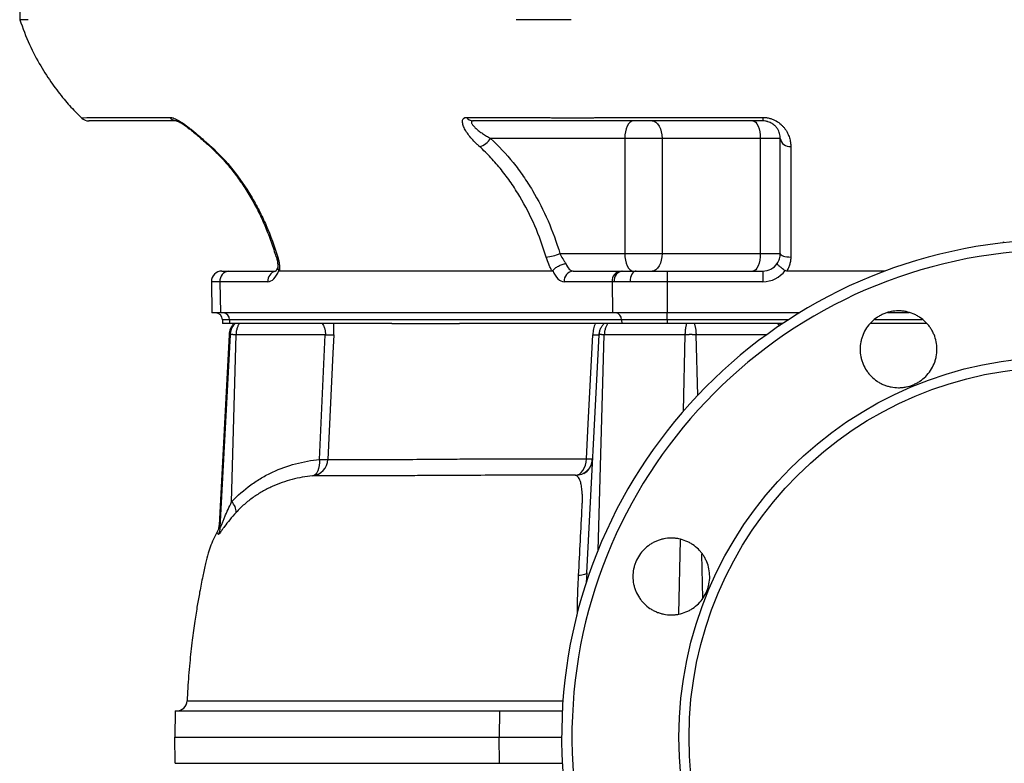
# Model space of a CAD drawing. Header units: millimetres. Extents: x 1183 to 1783, y 540 to 2623.
# Tile 2 of 10: x 1185 to 1467, y 851 to 1064. Entities that reach past the tile are written whole.
import ezdxf

# ---------------------------------------------------------------- set-up
doc = ezdxf.new("R2010")
doc.units = ezdxf.units.MM

msp = doc.modelspace()

# ---------------------------------------------------------------- linework, layer by layer
at = {"color": 7, "linetype": 'Continuous', "lineweight": 25}
for p, q in [((1185.39, 1075.59), (1185.18, 1063.58)), ((1205.19, 1035.6), (1228.22, 1035.6)), ((1313.09, 1035.6), (1336.12, 1035.6)), ((1351.95, 1035.6), (1398, 1035.6)), ((1398, 1035.6), (1398, 1034.59)), ((1358.46, 1029.59), (1320, 1029.59)), ((1358.46, 1029.59), (1358.46, 996.59)), ((1369.14, 1029.59), (1358.46, 1029.59)), ((1397.28, 1029.59), (1369.14, 1029.59)), ((1369.14, 1029.59), (1369.14, 996.59)), ((1403, 1029.59), (1397.28, 1029.59)), ((1397.28, 1029.59), (1397.28, 996.59)), ((1258.66, 995.73), (1258.67, 995.71)), ((1339.91, 996.59), (1358.46, 996.59)), ((1358.46, 996.59), (1369.14, 996.59)), ((1369.14, 996.59), (1397.28, 996.59)), ((1397.28, 996.59), (1403, 996.59)), ((1243.09, 991.59), (1245.12, 991.59)), ((1245.12, 991.59), (1258.46, 991.59)), ((1337.65, 991.59), (1259.6, 991.59)), ((1343.71, 991.59), (1357.42, 991.59)), ((1357.42, 991.59), (1357.91, 991.59)), ((1357.91, 991.59), (1361.75, 991.59)), ((1361.75, 991.59), (1370.59, 991.59)), ((1370.59, 991.59), (1398, 991.59)), ((1370.59, 991.59), (1370.59, 988.54)), ((1398, 991.59), (1398, 988.54)), ((1433.04, 991.59), (1404.83, 991.59)), ((1240.09, 988.54), (1240.24, 979.59)), ((1242.52, 988.54), (1242.66, 979.59)), ((1256.23, 988.54), (1242.52, 988.54)), ((1354.82, 988.54), (1341.11, 988.54)), ((1354.82, 988.54), (1354.95, 979.59)), ((1355.41, 988.54), (1354.82, 988.54)), ((1360.01, 988.54), (1355.41, 988.54)), ((1370.59, 988.54), (1360.01, 988.54)), ((1370.59, 988.54), (1370.59, 979.59)), ((1398, 988.54), (1370.59, 988.54)), ((1242.66, 979.59), (1240.24, 979.59)), ((1354.95, 979.59), (1242.66, 979.59)), ((1370.59, 979.59), (1354.95, 979.59)), ((1408.43, 979.59), (1370.59, 979.59)), ((1370.59, 977.66), (1370.59, 979.59)), ((1439.9, 979.59), (1433.67, 979.59)), ((1243.26, 977.66), (1243.29, 976.59)), ((1245.3, 976.59), (1243.29, 976.59)), ((1357.57, 977.66), (1245.27, 977.66)), ((1245.27, 977.66), (1245.3, 976.59)), ((1246.77, 976.59), (1245.3, 976.59)), ((1250.35, 976.59), (1248.06, 976.59)), ((1291.77, 976.59), (1250.35, 976.59)), ((1291.77, 976.59), (1311.13, 976.59)), ((1352.55, 976.59), (1311.13, 976.59)), ((1356.13, 976.59), (1353.59, 976.59)), ((1357.6, 976.59), (1356.13, 976.59)), ((1370.59, 977.66), (1357.57, 977.66)), ((1357.57, 977.66), (1357.6, 976.59)), ((1370.59, 976.59), (1357.6, 976.59)), ((1370.59, 977.66), (1370.59, 976.59)), ((1373.52, 976.59), (1370.59, 976.59)), ((1376.21, 976.59), (1373.52, 976.59)), ((1380.68, 976.59), (1378.39, 976.59)), ((1403.74, 976.59), (1380.68, 976.59)), ((1444.92, 976.59), (1428.87, 976.59)), ((1245.13, 973.35), (1242.27, 918.78)), ((1242.62, 918.15), (1245.51, 973.35)), ((1245.88, 925.46), (1247.13, 973.35)), ((1272.7, 973.35), (1247.13, 973.35)), ((1271, 937.62), (1272.7, 973.35)), ((1347.56, 905.14), (1351.13, 973.35)), ((1375.8, 973.35), (1352.6, 973.35)), ((1229.71, 865.59), (1229.58, 858.09)), ((1229.71, 865.59), (1322.61, 865.59)), ((1322.61, 865.59), (1322.53, 858.09)), ((1322.61, 865.59), (1340.58, 865.59)), ((1229.71, 850.59), (1229.58, 858.09)), ((1229.58, 858.09), (1322.53, 858.09)), ((1322.61, 850.59), (1322.53, 858.09)), ((1322.53, 858.09), (1340.38, 858.09)), ((1229.71, 850.59), (1322.61, 850.59)), ((1322.61, 850.59), (1340.58, 850.59))]:
    msp.add_line(p, q, dxfattribs=at)
at = {"color": 8, "linetype": 'Continuous', "lineweight": 25}
for p, q in [((1242.52, 988.54), (1240.09, 988.54)), ((1245.27, 977.66), (1243.26, 977.66)), ((1405.36, 977.66), (1370.59, 977.66)), ((1403, 975.91), (1402.13, 976.59)), ((1443.64, 977.66), (1430.08, 977.66)), ((1245.51, 973.35), (1245.13, 973.35)), ((1350.83, 911.64), (1352.6, 973.35)), ((1375.28, 951.52), (1375.8, 973.35)), ((1379.34, 955.99), (1378.88, 973.35)), ((1399.09, 973.35), (1378.88, 973.35)), ((1242.28, 918.78), (1242.62, 918.15)), ((1373.91, 893.43), (1374.41, 914.64)), ((1380.86, 897.93), (1380.53, 910.53)), ((1347.56, 905.14), (1347.42, 902.26))]:
    msp.add_line(p, q, dxfattribs=at)
at = {"color": 8, "linetype": 'Continuous', "lineweight": 25, "flags": 128}
for points in [[(1202.97, 1035.44), (1202.96, 1035.44), (1203.42, 1035.47), (1204.37, 1035.54), (1205.19, 1035.6), (1205.19, 1035.6), (1205.19, 1035.6)], [(1239.59, 1027.39), (1239.75, 1027.28), (1240.01, 1027.24)]]:
    msp.add_lwpolyline(points, dxfattribs=at)
at = {"color": 7, "linetype": 'Continuous', "lineweight": 25, "flags": 128}
for points in [[(1360.96, 1034.59), (1360.47, 1034.5), (1360, 1034.21), (1359.57, 1033.75), (1359.19, 1033.13), (1358.88, 1032.37), (1358.65, 1031.51), (1358.5, 1030.57), (1358.46, 1029.59)], [(1366.3, 1034.59), (1366.86, 1034.5), (1367.39, 1034.21), (1367.88, 1033.75), (1368.31, 1033.13), (1368.66, 1032.37), (1368.93, 1031.51), (1369.09, 1030.57), (1369.14, 1029.59)], [(1395.14, 1034.59), (1395.56, 1034.5), (1395.96, 1034.21), (1396.33, 1033.75), (1396.66, 1033.13), (1396.92, 1032.37), (1397.12, 1031.51), (1397.24, 1030.57), (1397.28, 1029.59)], [(1358.46, 996.59), (1358.5, 995.62), (1358.65, 994.68), (1358.88, 993.81), (1359.19, 993.06), (1359.57, 992.44), (1360, 991.97), (1360.47, 991.69), (1360.96, 991.59)], [(1369.14, 996.59), (1369.09, 995.62), (1368.93, 994.68), (1368.66, 993.81), (1368.31, 993.06), (1367.88, 992.44), (1367.39, 991.97), (1366.86, 991.69), (1366.3, 991.59)], [(1397.28, 996.59), (1397.24, 995.62), (1397.12, 994.68), (1396.92, 993.81), (1396.66, 993.06), (1396.33, 992.44), (1395.96, 991.97), (1395.56, 991.69), (1395.14, 991.59)], [(1403, 996.59), (1403.06, 996.4), (1403.23, 996.21), (1403.51, 996.04), (1403.88, 995.89), (1404.34, 995.77), (1404.86, 995.68), (1405.42, 995.62), (1406, 995.6)], [(1361.75, 991.59), (1361.41, 991.53), (1361.08, 991.36), (1360.77, 991.08), (1360.51, 990.7), (1360.29, 990.23), (1360.13, 989.7), (1360.04, 989.13), (1360.01, 988.54)], [(1275.13, 973.35), (1274.88, 968.11), (1273.43, 937.62)], [(1347.46, 937.83), (1347.98, 947.81), (1349.31, 973.35)], [(1271, 937.62), (1271, 936.73), (1270.92, 935.87), (1270.77, 935.08), (1270.53, 934.39), (1270.24, 933.81), (1269.88, 933.36), (1269.48, 933.05), (1269.05, 932.91)], [(1344.28, 933.09), (1344.88, 933.18), (1345.46, 933.45), (1346, 933.88), (1346.47, 934.47), (1346.87, 935.18), (1347.17, 936), (1347.37, 936.89), (1347.46, 937.83)], [(1347.56, 905.14), (1347.51, 905.01), (1347.39, 904.89), (1347.19, 904.78), (1346.92, 904.67), (1346.59, 904.58), (1346.19, 904.49), (1345.73, 904.43), (1345.23, 904.38)]]:
    msp.add_lwpolyline(points, dxfattribs=at)
at = {"color": 7, "linetype": 'Continuous', "lineweight": 25}
for radius in [108.89, 106]:
    msp.add_circle((1482.88, 858.09), radius, dxfattribs=at)
for centre, radius, start, end in [((1204.99, 1037.59), 3, 226.8555, 270.0054), ((1230.2, 1037.06), 2.46, 216.2403, 268.9368), ((1315.08, 1037.06), 2.46, 216.2403, 268.9368), ((1315.63, 1032.13), 5.05, 284.411, 329.8548), ((1405.72, 1029.96), 2.74, 187.7033, 276.0393), ((1482.88, 858.09), 142.5, 93.9255, 86.0745), ((1334.75, 1008.85), 13.3, 275.2224, 292.844), ((1482.88, 858.09), 139.55, 93.7273, 86.2727), ((1398, 996.59), 5, 270, 325.3376), ((1243.09, 988.59), 3, 90, 181), ((1245.34, 988.77), 2.83, 94.4926, 184.7091), ((1343.93, 988.77), 2.83, 94.4926, 184.7091), ((1357.64, 988.77), 2.83, 94.4926, 184.7091), ((1358.19, 988.81), 2.79, 95.7588, 185.5759), ((1398, 996.54), 8, 270, 322.9443), ((1241.26, 977.59), 2, 2, 90), ((1243.4, 977.73), 1.87, 357.9914, 85.7799), ((1355.7, 977.73), 1.87, 357.9914, 85.7799), ((1250.13, 973.09), 5, 135.573, 177), ((1273.92, 997.44), 24.12, 267.1123, 272.8877), ((1350.22, 985.45), 12.13, 265.6852, 274.3148), ((1268.46, 937.84), 4.97, 276.819, 357.3591), ((1272.21, 961.92), 24.34, 267.1425, 272.8575), ((1344.28, 938.09), 5, 270, 357), ((1348.37, 949.84), 12.04, 265.6907, 274.3093), ((1243.46, 922.67), 3.69, 356.8194, 49.1439), ((1237.63, 918.42), 5, 333.0334, 356.8387), ((1230.12, 868.59), 3, 270.0308, 357.6543)]:
    msp.add_arc(centre, radius, start, end, dxfattribs=at)
at = {"color": 8, "linetype": 'Continuous', "lineweight": 25}
for centre, radius, start, end in [((1258.97, 996.02), 0.426, 224.9687, 285.4011), ((1259.1, 988.75), 2.88, 102.8164, 184.2711)]:
    msp.add_arc(centre, radius, start, end, dxfattribs=at)
at = {"color": 7, "linetype": 'Continuous', "lineweight": 25}
for centre, major_axis, ratio, start_param, end_param in [((1343.59, 996.59), (-0.16, 5), 0.49961, 2.159663, 3.125486), ((1256.11, 996.54), (-0.16, 8), 0.499848, 3.131519, 4.055572), ((1340.99, 996.54), (-0.16, 8), 0.499848, 2.207467, 3.131519)]:
    msp.add_ellipse(centre, major_axis=major_axis, ratio=ratio, start_param=start_param, end_param=end_param, dxfattribs=at)
for points, knots in [([(1185.18, 1063.59), (1186.07, 1061.19), (1187.75, 1056.63), (1191, 1050.5), (1194.35, 1045.29), (1197.72, 1040.95), (1200.56, 1037.74), (1202.33, 1036.03), (1202.95, 1035.43)], [0, 0, 0, 0, 0.227858, 0.43344, 0.617531, 0.78059, 0.92285, 1, 1, 1, 1]), ([(1343.16, 1063.59), (1342.27, 1063.59), (1340.61, 1063.59), (1338.3, 1063.59), (1336.12, 1063.59), (1334.72, 1063.59), (1333.34, 1063.59), (1332.05, 1063.59), (1330.31, 1063.59), (1328.74, 1063.59), (1327.79, 1063.59), (1327.35, 1063.59)], [0.16072828, 0.16072828, 0.16072828, 0.16072828, 0.16221288, 0.16369747, 0.16518207, 0.16666667, 0.16666667, 0.16815126, 0.16963586, 0.17112046, 0.17260505, 0.17260505, 0.17260505, 0.17260505]), ([(1228.22, 1035.6), (1228.39, 1035.6), (1228.57, 1035.58), (1228.98, 1035.49), (1229.2, 1035.42), (1229.65, 1035.25), (1229.89, 1035.14), (1230.37, 1034.9), (1230.63, 1034.76), (1231.4, 1034.3), (1231.92, 1033.95), (1232.72, 1033.38), (1232.99, 1033.18), (1233.52, 1032.77), (1233.78, 1032.57), (1234.31, 1032.15), (1234.57, 1031.94), (1235.1, 1031.5), (1235.36, 1031.29), (1236.13, 1030.63), (1236.64, 1030.2), (1237.63, 1029.34), (1238.11, 1028.91), (1238.83, 1028.28), (1239.07, 1028.07), (1239.54, 1027.65), (1239.78, 1027.45), (1240.01, 1027.24)], [0, 0, 0, 0, 0.0625, 0.0625, 0.125, 0.125, 0.1875, 0.1875, 0.25, 0.25, 0.375, 0.375, 0.4375, 0.4375, 0.5, 0.5, 0.5625, 0.5625, 0.625, 0.625, 0.75, 0.75, 0.875, 0.875, 0.9375, 0.9375, 1, 1, 1, 1]), ([(1316.89, 1027.24), (1316.66, 1027.45), (1316.43, 1027.65), (1315.99, 1028.07), (1315.77, 1028.28), (1315.14, 1028.92), (1314.75, 1029.35), (1314.01, 1030.21), (1313.68, 1030.65), (1313.08, 1031.52), (1312.82, 1031.95), (1312.5, 1032.58), (1312.4, 1032.79), (1312.24, 1033.19), (1312.17, 1033.39), (1312.06, 1033.77), (1312.02, 1033.95), (1311.98, 1034.3), (1311.97, 1034.46), (1312, 1034.76), (1312.03, 1034.9), (1312.14, 1035.14), (1312.21, 1035.25), (1312.49, 1035.51), (1312.75, 1035.6), (1313.09, 1035.6)], [0, 0, 0, 0, 0.0625, 0.0625, 0.125, 0.125, 0.25, 0.25, 0.375, 0.375, 0.5, 0.5, 0.5625, 0.5625, 0.625, 0.625, 0.6875, 0.6875, 0.75, 0.75, 0.8125, 0.8125, 0.875, 0.875, 1, 1, 1, 1]), ([(1336.12, 1035.6), (1336.23, 1035.59), (1336.34, 1035.59), (1336.56, 1035.57), (1336.67, 1035.57), (1337.01, 1035.55), (1337.25, 1035.53), (1338, 1035.5), (1338.54, 1035.49), (1340.26, 1035.45), (1341.52, 1035.44), (1343.58, 1035.44), (1344.29, 1035.44), (1345.75, 1035.45), (1346.5, 1035.46), (1348.01, 1035.49), (1348.79, 1035.5), (1349.96, 1035.53), (1350.36, 1035.55), (1350.96, 1035.57), (1351.15, 1035.57), (1351.55, 1035.59), (1351.75, 1035.59), (1351.95, 1035.6)], [0, 0, 0, 0, 0.03125, 0.03125, 0.0625, 0.0625, 0.125, 0.125, 0.25, 0.25, 0.5, 0.5, 0.625, 0.625, 0.75, 0.75, 0.875, 0.875, 0.9375, 0.9375, 0.96875, 0.96875, 1, 1, 1, 1]), ([(1398, 1035.6), (1398.35, 1035.6), (1398.69, 1035.58), (1399.36, 1035.49), (1399.69, 1035.42), (1400.33, 1035.25), (1400.63, 1035.14), (1401.23, 1034.9), (1401.51, 1034.76), (1402.32, 1034.3), (1402.8, 1033.95), (1403.43, 1033.38), (1403.63, 1033.18), (1404, 1032.77), (1404.17, 1032.57), (1404.48, 1032.15), (1404.62, 1031.94), (1404.88, 1031.5), (1405, 1031.29), (1405.32, 1030.63), (1405.49, 1030.2), (1405.75, 1029.34), (1405.85, 1028.91), (1405.94, 1028.28), (1405.96, 1028.07), (1405.99, 1027.65), (1406, 1027.45), (1406, 1027.24)], [0, 0, 0, 0, 0.0625, 0.0625, 0.125, 0.125, 0.1875, 0.1875, 0.25, 0.25, 0.375, 0.375, 0.4375, 0.4375, 0.5, 0.5, 0.5625, 0.5625, 0.625, 0.625, 0.75, 0.75, 0.875, 0.875, 0.9375, 0.9375, 1, 1, 1, 1]), ([(1230.16, 1034.59), (1226.14, 1034.59), (1220.11, 1034.59), (1213.23, 1034.59), (1209.03, 1034.59), (1206.58, 1034.59), (1205.39, 1034.59), (1205, 1034.59), (1205.03, 1034.59), (1205.05, 1034.59)], [0, 0, 0, 0, 0.440234, 0.660352, 0.770643, 0.880584, 0.927469, 0.975593, 1, 1, 1, 1]), ([(1230.1, 1034.59), (1230.1, 1034.59), (1230.08, 1034.6), (1230.34, 1034.52), (1230.84, 1034.3), (1231.55, 1033.91), (1232.44, 1033.32), (1233.51, 1032.54), (1234.72, 1031.58), (1236.07, 1030.46), (1237.51, 1029.23), (1238.72, 1028.18), (1239.38, 1027.56), (1239.58, 1027.38)], [0, 0, 0, 0, 0.0291645, 0.083794, 0.1475771, 0.2199286, 0.3053934, 0.4031025, 0.5146829, 0.6410821, 0.7816193, 0.9346397, 1, 1, 1, 1]), ([(1315.04, 1034.59), (1314.91, 1034.59), (1314.81, 1034.57), (1314.65, 1034.5), (1314.6, 1034.44), (1314.55, 1034.3), (1314.55, 1034.22), (1314.58, 1034.04), (1314.62, 1033.94), (1314.78, 1033.62), (1314.94, 1033.39), (1315.25, 1033.03), (1315.36, 1032.91), (1315.6, 1032.67), (1315.73, 1032.54), (1316.14, 1032.18), (1316.43, 1031.93), (1317.06, 1031.44), (1317.4, 1031.2), (1318.1, 1030.72), (1318.47, 1030.49), (1319.22, 1030.04), (1319.61, 1029.82), (1320, 1029.59)], [0, 0, 0, 0, 0.0625, 0.0625, 0.125, 0.125, 0.1875, 0.1875, 0.25, 0.25, 0.375, 0.375, 0.4375, 0.4375, 0.5, 0.5, 0.625, 0.625, 0.75, 0.75, 0.875, 0.875, 1, 1, 1, 1]), ([(1398, 1034.59), (1388.9, 1034.59), (1375.25, 1034.59), (1360.46, 1034.59), (1354.77, 1034.59), (1353.06, 1034.59), (1352.49, 1034.59), (1351.35, 1034.59), (1350.78, 1034.59), (1349.65, 1034.59), (1349.08, 1034.59), (1347.98, 1034.59), (1347.43, 1034.59), (1346.36, 1034.59), (1345.83, 1034.59), (1344.79, 1034.59), (1344.28, 1034.59), (1342.82, 1034.59), (1341.91, 1034.59), (1340.65, 1034.59), (1340.25, 1034.59), (1339.51, 1034.59), (1339.16, 1034.59), (1338.67, 1034.59), (1338.51, 1034.59), (1338.21, 1034.59), (1338.07, 1034.59), (1337.65, 1034.59), (1336.8, 1034.59), (1333.69, 1034.59), (1326.34, 1034.59), (1319.56, 1034.59), (1315.04, 1034.59)], [0, 0, 0, 0, 0.25, 0.375, 0.40625, 0.40625, 0.421875, 0.421875, 0.4375, 0.4375, 0.453125, 0.453125, 0.46875, 0.46875, 0.484375, 0.484375, 0.5, 0.5, 0.53125, 0.53125, 0.546875, 0.546875, 0.5625, 0.5625, 0.570312, 0.570312, 0.578125, 0.578125, 0.59375, 0.625, 0.75, 1, 1, 1, 1]), ([(1403, 1029.59), (1403, 1029.82), (1402.99, 1030.04), (1402.93, 1030.49), (1402.88, 1030.72), (1402.75, 1031.19), (1402.66, 1031.43), (1402.44, 1031.92), (1402.3, 1032.17), (1401.96, 1032.66), (1401.76, 1032.91), (1401.4, 1033.27), (1401.26, 1033.39), (1400.98, 1033.62), (1400.82, 1033.73), (1400.48, 1033.94), (1400.3, 1034.04), (1399.91, 1034.22), (1399.7, 1034.3), (1399.36, 1034.41), (1399.25, 1034.44), (1399.01, 1034.49), (1398.89, 1034.52), (1398.52, 1034.57), (1398.26, 1034.59), (1398, 1034.59)], [0, 0, 0, 0, 0.125, 0.125, 0.25, 0.25, 0.375, 0.375, 0.5, 0.5, 0.625, 0.625, 0.6875, 0.6875, 0.75, 0.75, 0.8125, 0.8125, 0.875, 0.875, 0.90625, 0.90625, 0.9375, 0.9375, 1, 1, 1, 1]), ([(1320, 1029.59), (1322.33, 1027.47), (1324.49, 1025.15), (1327, 1022.03), (1327.49, 1021.39), (1328.46, 1020.1), (1328.93, 1019.44), (1330.32, 1017.43), (1331.19, 1016.07), (1333.68, 1011.88), (1335.17, 1008.97), (1337.79, 1002.94), (1338.94, 999.82), (1339.91, 996.59)], [0, 0, 0, 0, 0.25, 0.25, 0.3125, 0.3125, 0.375, 0.375, 0.5, 0.5, 0.75, 0.75, 1, 1, 1, 1]), ([(1403, 996.59), (1403, 999.82), (1403, 1002.95), (1403, 1007.5), (1403, 1008.99), (1403, 1011.93), (1403, 1013.37), (1403, 1017.58), (1403, 1020.22), (1403, 1025.16), (1403, 1027.47), (1403, 1029.59)], [0, 0, 0, 0, 0.25, 0.25, 0.375, 0.375, 0.5, 0.5, 0.75, 0.75, 1, 1, 1, 1]), ([(1239.61, 1027.41), (1239.74, 1027.27), (1240.82, 1026.18), (1242.92, 1024.19), (1245.63, 1021.03), (1248.2, 1017.64), (1250.58, 1014.03), (1252.78, 1010.19), (1254.74, 1006.21), (1256.45, 1002.04), (1257.71, 998.54), (1258.36, 996.37), (1258.56, 995.68)], [0, 0, 0, 0, 0.015632, 0.126339, 0.242707, 0.356999, 0.472885, 0.590831, 0.710157, 0.824408, 0.94424, 1, 1, 1, 1]), ([(1240.01, 1027.24), (1242.24, 1025.21), (1244.3, 1023), (1248.1, 1018.26), (1249.85, 1015.74), (1252.25, 1011.71), (1253.02, 1010.33), (1254.46, 1007.52), (1255.14, 1006.08), (1257.05, 1001.7), (1258.15, 998.69), (1259.08, 995.6)], [0, 0, 0, 0, 0.25, 0.25, 0.5, 0.5, 0.625, 0.625, 0.75, 0.75, 1, 1, 1, 1]), ([(1335.96, 995.6), (1335.03, 998.7), (1333.93, 1001.69), (1331.42, 1007.46), (1330, 1010.24), (1327.62, 1014.25), (1326.78, 1015.56), (1325.46, 1017.48), (1325.01, 1018.11), (1324.08, 1019.36), (1323.61, 1019.97), (1322.16, 1021.77), (1321.16, 1022.93), (1319.08, 1025.16), (1318.01, 1026.22), (1316.89, 1027.24)], [0, 0, 0, 0, 0.25, 0.25, 0.5, 0.5, 0.625, 0.625, 0.6875, 0.6875, 0.75, 0.75, 0.875, 0.875, 1, 1, 1, 1]), ([(1406, 1027.24), (1406, 1025.21), (1406, 1023), (1406, 1018.26), (1406, 1015.74), (1406, 1011.71), (1406, 1010.33), (1406, 1007.52), (1406, 1006.08), (1406, 1001.7), (1406, 998.69), (1406, 995.6)], [0, 0, 0, 0, 0.25, 0.25, 0.5, 0.5, 0.625, 0.625, 0.75, 0.75, 1, 1, 1, 1]), ([(1467.15, 999.95), (1467.09, 999.9), (1466.97, 999.81), (1466.83, 999.76), (1466.77, 999.73)], [0, 0, 0, 0, 0.525974, 1, 1, 1, 1]), ([(1258.65, 995.73), (1258.74, 995.4), (1258.96, 994.64), (1259.1, 993.55), (1259.13, 992.8), (1259.1, 992.53), (1259.1, 992.53)], [0, 0, 0, 0, 0.280473, 0.644946, 0.999893, 1, 1, 1, 1]), ([(1259.08, 995.6), (1259.19, 995.25), (1259.28, 994.9), (1259.43, 994.21), (1259.49, 993.86), (1259.57, 993.19), (1259.6, 992.86), (1259.63, 992.21), (1259.62, 991.9), (1259.6, 991.59)], [0, 0, 0, 0, 0.25, 0.25, 0.5, 0.5, 0.75, 0.75, 1, 1, 1, 1]), ([(1337.65, 991.59), (1337.48, 991.9), (1337.31, 992.21), (1337, 992.86), (1336.84, 993.2), (1336.42, 994.21), (1336.17, 994.9), (1335.96, 995.6)], [0, 0, 0, 0, 0.25, 0.25, 0.5, 0.5, 1, 1, 1, 1]), ([(1339.91, 996.59), (1340.15, 996.1), (1340.41, 995.61), (1340.84, 994.89), (1340.99, 994.65), (1341.29, 994.19), (1341.44, 993.96), (1341.6, 993.75)], [0, 0, 0, 0, 0.5, 0.5, 0.75, 0.75, 1, 1, 1, 1]), ([(1402.12, 993.75), (1402.26, 993.96), (1402.4, 994.19), (1402.62, 994.65), (1402.71, 994.89), (1402.86, 995.37), (1402.91, 995.61), (1402.99, 996.1), (1403, 996.35), (1403, 996.59)], [0, 0, 0, 0, 0.25, 0.25, 0.5, 0.5, 0.75, 0.75, 1, 1, 1, 1]), ([(1406, 995.6), (1406, 995.25), (1405.98, 994.9), (1405.88, 994.21), (1405.8, 993.86), (1405.61, 993.19), (1405.49, 992.86), (1405.19, 992.21), (1405.02, 991.9), (1404.83, 991.59)], [0, 0, 0, 0, 0.25, 0.25, 0.5, 0.5, 0.75, 0.75, 1, 1, 1, 1]), ([(1259.1, 992.65), (1259.08, 992.62), (1258.97, 992.3), (1258.74, 991.87), (1258.46, 991.52), (1258.44, 991.51), (1258.43, 991.51)], [0, 0, 0, 0, 0.0392934, 0.3860674, 0.7220847, 1, 1, 1, 1]), ([(1337.87, 991.72), (1337.95, 991.83), (1338.05, 991.95), (1338.27, 992.17), (1338.39, 992.29), (1338.67, 992.51), (1338.82, 992.62), (1339.13, 992.83), (1339.3, 992.93), (1339.65, 993.12), (1339.82, 993.21), (1340.19, 993.37), (1340.37, 993.44), (1340.73, 993.56), (1340.91, 993.61), (1341.18, 993.68), (1341.26, 993.7), (1341.44, 993.73), (1341.52, 993.74), (1341.6, 993.75)], [0, 0, 0, 0, 0.125, 0.125, 0.25, 0.25, 0.375, 0.375, 0.5, 0.5, 0.625, 0.625, 0.75, 0.75, 0.875, 0.875, 0.9375, 0.9375, 1, 1, 1, 1]), ([(1404.39, 991.72), (1404.22, 991.83), (1404.06, 991.95), (1403.75, 992.17), (1403.6, 992.29), (1403.31, 992.51), (1403.17, 992.62), (1402.91, 992.83), (1402.79, 992.93), (1402.59, 993.12), (1402.49, 993.21), (1402.34, 993.37), (1402.27, 993.44), (1402.17, 993.56), (1402.14, 993.61), (1402.11, 993.68), (1402.11, 993.7), (1402.11, 993.73), (1402.11, 993.74), (1402.12, 993.75)], [0, 0, 0, 0, 0.125, 0.125, 0.25, 0.25, 0.375, 0.375, 0.5, 0.5, 0.625, 0.625, 0.75, 0.75, 0.875, 0.875, 0.9375, 0.9375, 1, 1, 1, 1]), ([(1259.14, 992.52), (1259.12, 992.45), (1259.07, 992.19), (1259.25, 991.92), (1259.38, 991.72)], [0, 0, 0, 0, 0.291749, 1, 1, 1, 1]), ([(1444.64, 961.41), (1444.13, 960.89), (1443.57, 960.44), (1442.68, 959.84), (1442.37, 959.66), (1441.73, 959.32), (1441.4, 959.16), (1440.4, 958.75), (1439.72, 958.54), (1438.66, 958.33), (1438.3, 958.27), (1437.58, 958.2), (1437.22, 958.18), (1436.14, 958.18), (1435.43, 958.25), (1434.37, 958.46), (1434.01, 958.55), (1433.32, 958.76), (1432.65, 959), (1432, 959.31), (1431.36, 959.65), (1431.05, 959.84), (1430.15, 960.44), (1429.6, 960.89), (1428.83, 961.65), (1428.59, 961.92), (1428.13, 962.48), (1427.92, 962.77), (1427.32, 963.67), (1426.98, 964.3), (1426.56, 965.3), (1426.44, 965.64), (1426.23, 966.33), (1426.14, 966.68), (1425.93, 967.74), (1425.86, 968.45), (1425.86, 969.9), (1425.93, 970.62), (1426.14, 971.67), (1426.23, 972.02), (1426.44, 972.71), (1426.56, 973.06), (1426.97, 974.06), (1427.31, 974.69), (1428.11, 975.88), (1428.57, 976.45), (1429.59, 977.47), (1430.14, 977.92), (1431.04, 978.52), (1431.35, 978.71), (1431.99, 979.05), (1432.64, 979.36), (1433.31, 979.6), (1434, 979.81), (1434.35, 979.9), (1435.42, 980.11), (1436.13, 980.18), (1437.21, 980.18), (1437.57, 980.17), (1438.29, 980.1), (1438.65, 980.04), (1439.71, 979.83), (1440.39, 979.63), (1441.39, 979.21), (1441.72, 979.06), (1442.36, 978.72), (1442.67, 978.53), (1443.56, 977.94), (1444.12, 977.48), (1444.89, 976.72), (1445.13, 976.45), (1445.59, 975.89), (1446.01, 975.32), (1446.38, 974.7), (1446.72, 974.07), (1446.88, 973.74), (1447.3, 972.74), (1447.5, 972.05), (1447.79, 970.64), (1447.86, 969.91), (1447.86, 968.48), (1447.79, 967.76), (1447.58, 966.7), (1447.49, 966.35), (1447.29, 965.66), (1447.17, 965.32), (1446.76, 964.33), (1446.42, 963.69), (1445.61, 962.48), (1445.15, 961.92), (1444.64, 961.41)], [0, 0, 0, 0, 0.03125, 0.03125, 0.046875, 0.046875, 0.0625, 0.0625, 0.09375, 0.09375, 0.109375, 0.109375, 0.125, 0.125, 0.15625, 0.15625, 0.171875, 0.171875, 0.1875, 0.203125, 0.203125, 0.21875, 0.21875, 0.25, 0.25, 0.265625, 0.265625, 0.28125, 0.28125, 0.3125, 0.3125, 0.328125, 0.328125, 0.34375, 0.34375, 0.375, 0.375, 0.40625, 0.40625, 0.421875, 0.421875, 0.4375, 0.4375, 0.46875, 0.46875, 0.5, 0.5, 0.53125, 0.53125, 0.546875, 0.546875, 0.5625, 0.578125, 0.578125, 0.59375, 0.59375, 0.625, 0.625, 0.640625, 0.640625, 0.65625, 0.65625, 0.6875, 0.6875, 0.703125, 0.703125, 0.71875, 0.71875, 0.75, 0.75, 0.765625, 0.765625, 0.78125, 0.796875, 0.796875, 0.8125, 0.8125, 0.84375, 0.84375, 0.875, 0.875, 0.90625, 0.90625, 0.921875, 0.921875, 0.9375, 0.9375, 0.96875, 0.96875, 1, 1, 1, 1]), ([(1245.51, 973.35), (1245.52, 973.42), (1245.53, 973.57), (1245.55, 973.78), (1245.58, 973.99), (1245.63, 974.19), (1245.68, 974.4), (1245.74, 974.6), (1245.8, 974.81), (1245.88, 975.01), (1245.99, 975.26), (1246.15, 975.57), (1246.37, 975.93), (1246.63, 976.28), (1246.82, 976.49), (1246.92, 976.59)], [0, 0, 0, 0, 0.058262, 0.116622, 0.175083, 0.23365, 0.292327, 0.351117, 0.410026, 0.469056, 0.528212, 0.642831, 0.759653, 0.878701, 1, 1, 1, 1]), ([(1248.06, 976.59), (1247.89, 976.59), (1247.74, 976.59), (1247.47, 976.59), (1247.35, 976.59), (1247.16, 976.59), (1247.08, 976.59), (1246.96, 976.59), (1246.93, 976.59), (1246.92, 976.59)], [0, 0, 0, 0, 0.25, 0.25, 0.5, 0.5, 0.75, 0.75, 1, 1, 1, 1]), ([(1248.06, 976.59), (1248.04, 976.56), (1248.02, 976.53), (1247.93, 976.38), (1247.86, 976.26), (1247.73, 976), (1247.67, 975.87), (1247.56, 975.6), (1247.5, 975.45), (1247.41, 975.16), (1247.36, 975), (1247.29, 974.68), (1247.25, 974.52), (1247.17, 974.03), (1247.14, 973.7), (1247.13, 973.35)], [0, 0, 0, 0, 0.0167926, 0.0167926, 0.0804589, 0.0804589, 0.1441251, 0.1441251, 0.2077913, 0.2077913, 0.2741792, 0.2741792, 0.3405672, 0.3405672, 0.4733431, 0.4733431, 0.4733431, 0.4733431]), ([(1271.8, 976.59), (1271.93, 976.42), (1272.05, 976.23), (1272.23, 975.9), (1272.28, 975.79), (1272.38, 975.54), (1272.43, 975.41), (1272.52, 975.14), (1272.56, 975), (1272.63, 974.7), (1272.65, 974.54), (1272.7, 974.22), (1272.71, 974.05), (1272.72, 973.7), (1272.71, 973.53), (1272.7, 973.35)], [0, 0, 0, 0, 0.25, 0.25, 0.375, 0.375, 0.5, 0.5, 0.625, 0.625, 0.75, 0.75, 0.875, 0.875, 1, 1, 1, 1]), ([(1275.13, 973.35), (1275.16, 973.92), (1275.18, 974.47), (1275.19, 975.57), (1275.19, 976.09), (1275.18, 976.59)], [0, 0, 0, 0, 0.5, 0.5, 1, 1, 1, 1]), ([(1350.01, 976.59), (1349.91, 976.34), (1349.82, 976.08), (1349.66, 975.55), (1349.59, 975.28), (1349.41, 974.47), (1349.34, 973.92), (1349.31, 973.35)], [0, 0, 0, 0, 0.25, 0.25, 0.5, 0.5, 1, 1, 1, 1]), ([(1351.13, 973.35), (1351.15, 973.7), (1351.2, 974.03), (1351.33, 974.52), (1351.38, 974.68), (1351.5, 975), (1351.57, 975.16), (1351.71, 975.45), (1351.79, 975.6), (1351.96, 975.87), (1352.06, 976), (1352.25, 976.26), (1352.36, 976.38), (1352.49, 976.53), (1352.52, 976.56), (1352.55, 976.59)], [0, 0, 0, 0, 0.1327759, 0.1327759, 0.1991638, 0.1991638, 0.2655518, 0.2655518, 0.329218, 0.329218, 0.3928842, 0.3928842, 0.4565505, 0.4565505, 0.4733431, 0.4733431, 0.4733431, 0.4733431]), ([(1353.59, 976.59), (1353.43, 976.59), (1353.29, 976.59), (1353.03, 976.59), (1352.92, 976.59), (1352.74, 976.59), (1352.67, 976.59), (1352.58, 976.59), (1352.55, 976.59), (1352.55, 976.59)], [0, 0, 0, 0, 0.25, 0.25, 0.5, 0.5, 0.75, 0.75, 1, 1, 1, 1]), ([(1353.59, 976.59), (1353.57, 976.56), (1353.55, 976.53), (1353.45, 976.38), (1353.38, 976.26), (1353.24, 976), (1353.17, 975.87), (1353.05, 975.6), (1353, 975.45), (1352.9, 975.16), (1352.85, 975), (1352.77, 974.68), (1352.73, 974.52), (1352.64, 974.03), (1352.61, 973.7), (1352.6, 973.35)], [0, 0, 0, 0, 0.0167926, 0.0167926, 0.0804589, 0.0804589, 0.1441251, 0.1441251, 0.2077913, 0.2077913, 0.2741792, 0.2741792, 0.3405672, 0.3405672, 0.4733431, 0.4733431, 0.4733431, 0.4733431]), ([(1375.8, 973.35), (1375.8, 973.42), (1375.8, 973.57), (1375.81, 973.78), (1375.82, 973.99), (1375.83, 974.19), (1375.85, 974.4), (1375.87, 974.6), (1375.89, 974.81), (1375.91, 975.01), (1375.95, 975.26), (1375.99, 975.57), (1376.06, 975.93), (1376.13, 976.28), (1376.18, 976.49), (1376.21, 976.59)], [0, 0, 0, 0, 0.058262, 0.116622, 0.175083, 0.23365, 0.292327, 0.351117, 0.410026, 0.469056, 0.528212, 0.642831, 0.759653, 0.878701, 1, 1, 1, 1]), ([(1378.39, 976.59), (1378.22, 976.59), (1378.05, 976.59), (1377.69, 976.59), (1377.5, 976.59), (1377.12, 976.59), (1376.93, 976.59), (1376.56, 976.59), (1376.38, 976.59), (1376.21, 976.59)], [0, 0, 0, 0, 0.25, 0.25, 0.5, 0.5, 0.75, 0.75, 1, 1, 1, 1]), ([(1378.39, 976.59), (1378.4, 976.56), (1378.41, 976.53), (1378.45, 976.38), (1378.49, 976.26), (1378.56, 976), (1378.59, 975.87), (1378.65, 975.6), (1378.67, 975.45), (1378.72, 975.16), (1378.75, 975), (1378.79, 974.68), (1378.81, 974.52), (1378.85, 974.03), (1378.87, 973.7), (1378.88, 973.35)], [0, 0, 0, 0, 0.0167926, 0.0167926, 0.0804589, 0.0804589, 0.1441251, 0.1441251, 0.2077913, 0.2077913, 0.2741792, 0.2741792, 0.3405672, 0.3405672, 0.4733431, 0.4733431, 0.4733431, 0.4733431]), ([(1247.13, 973.35), (1247.08, 973.36), (1246.98, 973.36), (1246.83, 973.36), (1246.69, 973.37), (1246.56, 973.37), (1246.43, 973.37), (1246.31, 973.37), (1246.19, 973.38), (1246.09, 973.38), (1245.99, 973.38), (1245.9, 973.38), (1245.82, 973.38), (1245.75, 973.37), (1245.68, 973.37), (1245.63, 973.37), (1245.59, 973.37), (1245.55, 973.36), (1245.53, 973.36), (1245.52, 973.36), (1245.51, 973.35)], [0, 0, 0, 0, 0.055579, 0.11115, 0.166714, 0.222271, 0.277823, 0.333371, 0.388916, 0.444458, 0.5, 0.555542, 0.611084, 0.666629, 0.722177, 0.777729, 0.833286, 0.88885, 0.944421, 1, 1, 1, 1]), ([(1352.6, 973.35), (1352.55, 973.36), (1352.46, 973.36), (1352.32, 973.36), (1352.19, 973.37), (1352.07, 973.37), (1351.96, 973.37), (1351.85, 973.37), (1351.75, 973.38), (1351.65, 973.38), (1351.54, 973.38), (1351.41, 973.38), (1351.29, 973.37), (1351.2, 973.37), (1351.14, 973.36), (1351.14, 973.36), (1351.13, 973.35)], [0, 0, 0, 0, 0.053382, 0.106518, 0.159409, 0.212055, 0.264458, 0.316618, 0.368537, 0.420215, 0.471653, 0.575558, 0.680337, 0.785999, 0.892551, 1, 1, 1, 1]), ([(1378.88, 973.35), (1378.83, 973.36), (1378.73, 973.36), (1378.56, 973.36), (1378.4, 973.37), (1378.23, 973.37), (1378.06, 973.37), (1377.88, 973.37), (1377.71, 973.38), (1377.53, 973.38), (1377.35, 973.38), (1377.17, 973.38), (1376.99, 973.38), (1376.82, 973.37), (1376.64, 973.37), (1376.46, 973.37), (1376.29, 973.37), (1376.12, 973.36), (1375.96, 973.36), (1375.85, 973.36), (1375.8, 973.35)], [0, 0, 0, 0, 0.055579, 0.11115, 0.166714, 0.222271, 0.277823, 0.333371, 0.388916, 0.444458, 0.5, 0.555542, 0.611084, 0.666629, 0.722177, 0.777729, 0.833286, 0.88885, 0.944421, 1, 1, 1, 1]), ([(1245.88, 925.46), (1247.59, 927.32), (1249.43, 928.94), (1252.37, 931.06), (1253.38, 931.72), (1254.93, 932.63), (1255.46, 932.92), (1256.52, 933.47), (1257.06, 933.74), (1259.75, 935), (1261.95, 935.78), (1266.42, 936.98), (1268.7, 937.39), (1271, 937.62)], [0, 0, 0, 0, 0.25, 0.25, 0.375, 0.375, 0.4375, 0.4375, 0.5, 0.5, 0.75, 0.75, 1, 1, 1, 1]), ([(1273.43, 937.62), (1274.48, 937.61), (1275.8, 937.6), (1277.81, 937.6), (1278.23, 937.59), (1279.1, 937.59), (1279.56, 937.59), (1280.97, 937.59), (1281.98, 937.59), (1285.19, 937.59), (1287.58, 937.6), (1292.87, 937.63), (1295.77, 937.65), (1302.05, 937.69), (1305.45, 937.72), (1310.02, 937.75), (1310.95, 937.76), (1312.83, 937.77), (1313.79, 937.78), (1316.69, 937.79), (1318.67, 937.8), (1322.74, 937.82), (1324.82, 937.83), (1329.09, 937.83), (1331.27, 937.83), (1337.96, 937.83), (1342.61, 937.83), (1347.46, 937.83)], [0, 0, 0, 0, 0.125, 0.125, 0.15625, 0.15625, 0.1875, 0.1875, 0.25, 0.25, 0.375, 0.375, 0.5, 0.5, 0.625, 0.625, 0.65625, 0.65625, 0.6875, 0.6875, 0.75, 0.75, 0.8125, 0.8125, 0.875, 0.875, 1, 1, 1, 1]), ([(1269.05, 932.91), (1267.07, 932.72), (1265.12, 932.38), (1261.26, 931.37), (1259.36, 930.71), (1257.01, 929.65), (1256.54, 929.42), (1255.62, 928.95), (1255.16, 928.7), (1253.8, 927.92), (1252.91, 927.36), (1251.18, 926.13), (1250.34, 925.47), (1248.7, 924.05), (1247.91, 923.28), (1247.15, 922.46)], [0, 0, 0, 0, 0.25, 0.25, 0.5, 0.5, 0.5625, 0.5625, 0.625, 0.625, 0.75, 0.75, 0.875, 0.875, 1, 1, 1, 1]), ([(1326.16, 933.09), (1326.16, 933.09), (1322.63, 933.09), (1315.88, 933.08), (1309.34, 933.05), (1306.38, 933.03), (1306.29, 933.03)], [0, 0, 0, 0, 0.000002, 0.49128, 0.984829, 1, 1, 1, 1]), ([(1344.28, 933.09), (1341.1, 933.09), (1338, 933.09), (1333.47, 933.09), (1331.98, 933.09), (1329.78, 933.09), (1329.05, 933.09), (1327.6, 933.09), (1326.88, 933.09), (1326.16, 933.09)], [0, 0, 0, 0, 0.5, 0.5, 0.75, 0.75, 0.875, 0.875, 1, 1, 1, 1]), ([(1345.23, 904.38), (1345.4, 907.71), (1345.58, 911.02), (1345.92, 917.6), (1346.09, 920.87), (1346.27, 924.3), (1346.28, 924.51), (1346.3, 924.91), (1346.31, 925.11), (1346.32, 925.51), (1346.33, 925.7), (1346.33, 926.09), (1346.33, 926.28), (1346.33, 926.84), (1346.32, 927.19), (1346.31, 927.69), (1346.3, 927.85), (1346.28, 928.17), (1346.27, 928.33), (1346.23, 928.78), (1346.2, 929.06), (1346.13, 929.6), (1346.09, 929.85), (1345.97, 930.54), (1345.87, 930.93), (1345.72, 931.44), (1345.66, 931.6), (1345.55, 931.88), (1345.49, 932.01), (1345.31, 932.36), (1345.19, 932.54), (1345, 932.75), (1344.94, 932.81), (1344.84, 932.89), (1344.81, 932.91), (1344.74, 932.96), (1344.71, 932.98), (1344.65, 933.01), (1344.61, 933.02), (1344.55, 933.05), (1344.51, 933.06), (1344.45, 933.08), (1344.42, 933.08), (1344.35, 933.09), (1344.31, 933.09), (1344.28, 933.09)], [0, 0, 0, 0, 0.25, 0.25, 0.5, 0.5, 0.515625, 0.515625, 0.53125, 0.53125, 0.546875, 0.546875, 0.5625, 0.5625, 0.59375, 0.59375, 0.609375, 0.609375, 0.625, 0.625, 0.65625, 0.65625, 0.6875, 0.6875, 0.75, 0.75, 0.78125, 0.78125, 0.8125, 0.8125, 0.875, 0.875, 0.90625, 0.90625, 0.921875, 0.921875, 0.9375, 0.9375, 0.953125, 0.953125, 0.96875, 0.96875, 0.984375, 0.984375, 1, 1, 1, 1]), ([(1242.62, 918.15), (1242.63, 918.13), (1242.66, 918.15), (1242.72, 918.26), (1242.77, 918.35), (1242.91, 918.67), (1243.03, 918.96), (1243.27, 919.56), (1243.4, 919.88), (1243.66, 920.54), (1243.8, 920.89), (1244.23, 921.92), (1244.54, 922.62), (1245.18, 924.03), (1245.52, 924.75), (1245.88, 925.46)], [0, 0, 0, 0, 0.0625, 0.0625, 0.125, 0.125, 0.25, 0.25, 0.375, 0.375, 0.5, 0.5, 0.75, 0.75, 1, 1, 1, 1]), ([(1247.15, 922.46), (1246.49, 921.75), (1245.89, 921.05), (1244.79, 919.69), (1244.28, 919.03), (1243.6, 918.09), (1243.39, 917.79), (1243, 917.25), (1242.82, 916.99), (1242.52, 916.57), (1242.39, 916.4), (1242.18, 916.18), (1242.12, 916.13), (1242.09, 916.15)], [0, 0, 0, 0, 0.25, 0.25, 0.5, 0.5, 0.625, 0.625, 0.75, 0.75, 0.875, 0.875, 1, 1, 1, 1]), ([(1241.74, 916.85), (1241.48, 916.37), (1240.82, 915.14), (1239.95, 913.11), (1239.07, 910.59), (1238.35, 907.61), (1237.55, 903.87), (1236.76, 899.87), (1236, 895.6), (1235.27, 891.03), (1234.52, 885.53), (1233.83, 879.09), (1233.35, 873.28), (1233.2, 869.65), (1233.15, 868.46)], [0, 0, 0, 0, 0.033325, 0.085352, 0.134062, 0.195344, 0.271392, 0.36599, 0.442879, 0.534914, 0.646628, 0.77968, 0.927555, 1, 1, 1, 1]), ([(1242.27, 918.78), (1242.22, 918.4), (1242.14, 917.67), (1241.86, 917.12), (1241.72, 916.86)], [0, 0, 0, 0, 0.515278, 1, 1, 1, 1]), ([(1379.56, 896.32), (1379.05, 895.81), (1378.49, 895.36), (1377.6, 894.76), (1377.29, 894.57), (1376.66, 894.23), (1376.33, 894.08), (1375.33, 893.66), (1374.64, 893.46), (1373.58, 893.24), (1373.22, 893.19), (1372.5, 893.12), (1372.14, 893.1), (1371.07, 893.1), (1370.35, 893.17), (1369.29, 893.38), (1368.94, 893.47), (1368.25, 893.68), (1367.57, 893.92), (1366.92, 894.23), (1366.29, 894.57), (1365.98, 894.76), (1365.07, 895.36), (1364.52, 895.81), (1363.76, 896.58), (1363.52, 896.84), (1363.06, 897.4), (1362.84, 897.69), (1362.24, 898.59), (1361.9, 899.22), (1361.49, 900.22), (1361.37, 900.56), (1361.16, 901.26), (1361.07, 901.6), (1360.86, 902.66), (1360.79, 903.37), (1360.79, 904.82), (1360.86, 905.54), (1361.07, 906.6), (1361.15, 906.94), (1361.36, 907.63), (1361.49, 907.98), (1361.9, 908.98), (1362.24, 909.61), (1363.04, 910.81), (1363.5, 911.37), (1364.51, 912.39), (1365.07, 912.84), (1365.97, 913.45), (1366.28, 913.63), (1366.92, 913.97), (1367.57, 914.28), (1368.24, 914.52), (1368.93, 914.73), (1369.28, 914.82), (1370.35, 915.03), (1371.06, 915.1), (1372.14, 915.1), (1372.5, 915.09), (1373.22, 915.02), (1373.58, 914.96), (1374.64, 914.75), (1375.32, 914.54), (1376.32, 914.13), (1376.65, 913.98), (1377.29, 913.64), (1377.59, 913.45), (1378.49, 912.85), (1379.04, 912.4), (1379.81, 911.63), (1380.06, 911.36), (1380.51, 910.81), (1380.94, 910.23), (1381.31, 909.62), (1381.65, 908.98), (1381.81, 908.65), (1382.22, 907.65), (1382.43, 906.97), (1382.71, 905.56), (1382.79, 904.83), (1382.79, 903.39), (1382.72, 902.68), (1382.51, 901.62), (1382.42, 901.26), (1382.21, 900.57), (1382.09, 900.23), (1381.68, 899.24), (1381.34, 898.6), (1380.54, 897.4), (1380.08, 896.84), (1379.56, 896.32)], [0, 0, 0, 0, 0.03125, 0.03125, 0.046875, 0.046875, 0.0625, 0.0625, 0.09375, 0.09375, 0.109375, 0.109375, 0.125, 0.125, 0.15625, 0.15625, 0.171875, 0.171875, 0.1875, 0.203125, 0.203125, 0.21875, 0.21875, 0.25, 0.25, 0.265625, 0.265625, 0.28125, 0.28125, 0.3125, 0.3125, 0.328125, 0.328125, 0.34375, 0.34375, 0.375, 0.375, 0.40625, 0.40625, 0.421875, 0.421875, 0.4375, 0.4375, 0.46875, 0.46875, 0.5, 0.5, 0.53125, 0.53125, 0.546875, 0.546875, 0.5625, 0.578125, 0.578125, 0.59375, 0.59375, 0.625, 0.625, 0.640625, 0.640625, 0.65625, 0.65625, 0.6875, 0.6875, 0.703125, 0.703125, 0.71875, 0.71875, 0.75, 0.75, 0.765625, 0.765625, 0.78125, 0.796875, 0.796875, 0.8125, 0.8125, 0.84375, 0.84375, 0.875, 0.875, 0.90625, 0.90625, 0.921875, 0.921875, 0.9375, 0.9375, 0.96875, 0.96875, 1, 1, 1, 1])]:
    msp.add_open_spline(points, degree=3, knots=knots, dxfattribs=at)
for points in [[(1187.63, 1063.59), (1187.19, 1063.59), (1186.46, 1063.59), (1185.73, 1063.59), (1185.29, 1063.59), (1185.18, 1063.59), (1185.18, 1063.59)], [(1259.6, 991.59), (1259.52, 991.59), (1259.44, 991.63), (1259.38, 991.72)], [(1337.87, 991.72), (1337.81, 991.63), (1337.73, 991.59), (1337.65, 991.59)], [(1404.83, 991.59), (1404.68, 991.59), (1404.52, 991.63), (1404.39, 991.72)]]:
    msp.add_open_spline(points, degree=3, dxfattribs=at)
at = {"color": 8, "linetype": 'Continuous', "lineweight": 25}
for points, knots in [([(1346.7, 933.54), (1347.14, 933.85), (1348.02, 934.47), (1348.91, 935.91), (1349.07, 937.01), (1349.15, 937.56)], [0, 0, 0, 0, 0.329707, 0.664524, 1, 1, 1, 1]), ([(1306.29, 933.03), (1304.12, 933.02), (1299.69, 932.99), (1293.67, 932.95), (1288.04, 932.92), (1282.98, 932.9), (1278.5, 932.89), (1274.65, 932.89), (1271.41, 932.9), (1269.84, 932.9), (1269.05, 932.91)], [0, 0, 0, 0, 0.117704, 0.240376, 0.362959, 0.488893, 0.614925, 0.740857, 0.870208, 1, 1, 1, 1]), ([(1242.09, 916.15), (1241.89, 916.31), (1241.59, 916.56), (1241.74, 916.75), (1241.8, 916.82)], [0, 0, 0, 0, 0.658894, 1, 1, 1, 1]), ([(1344.87, 892.94), (1344.91, 895.12), (1344.97, 898.95), (1345.15, 902.74), (1345.23, 904.38)], [0, 0, 0, 0, 0.568236, 1, 1, 1, 1]), ([(1233.18, 868.46), (1233.16, 868.46), (1233.03, 868.46), (1233.63, 868.46), (1235.04, 868.46), (1237.33, 868.46), (1240.46, 868.46), (1244.48, 868.46), (1249.38, 868.46), (1254.95, 868.46), (1261.09, 868.46), (1267.7, 868.46), (1275.01, 868.46), (1283.03, 868.46), (1291.75, 868.46), (1300.11, 868.46), (1307.92, 868.46), (1315.01, 868.46), (1322.38, 868.46), (1330.92, 868.46), (1337.26, 868.46), (1340.93, 868.46)], [0, 0, 0, 0, 0.0112558, 0.0735841, 0.1334826, 0.1934332, 0.253332, 0.3152061, 0.3771372, 0.4390103, 0.4953693, 0.5517722, 0.6081314, 0.6661295, 0.7241742, 0.7821722, 0.8225512, 0.86293, 0.9035702, 0.9442107, 1, 1, 1, 1])]:
    msp.add_open_spline(points, degree=3, knots=knots, dxfattribs=at)

doc.saveas('drawing.dxf')
